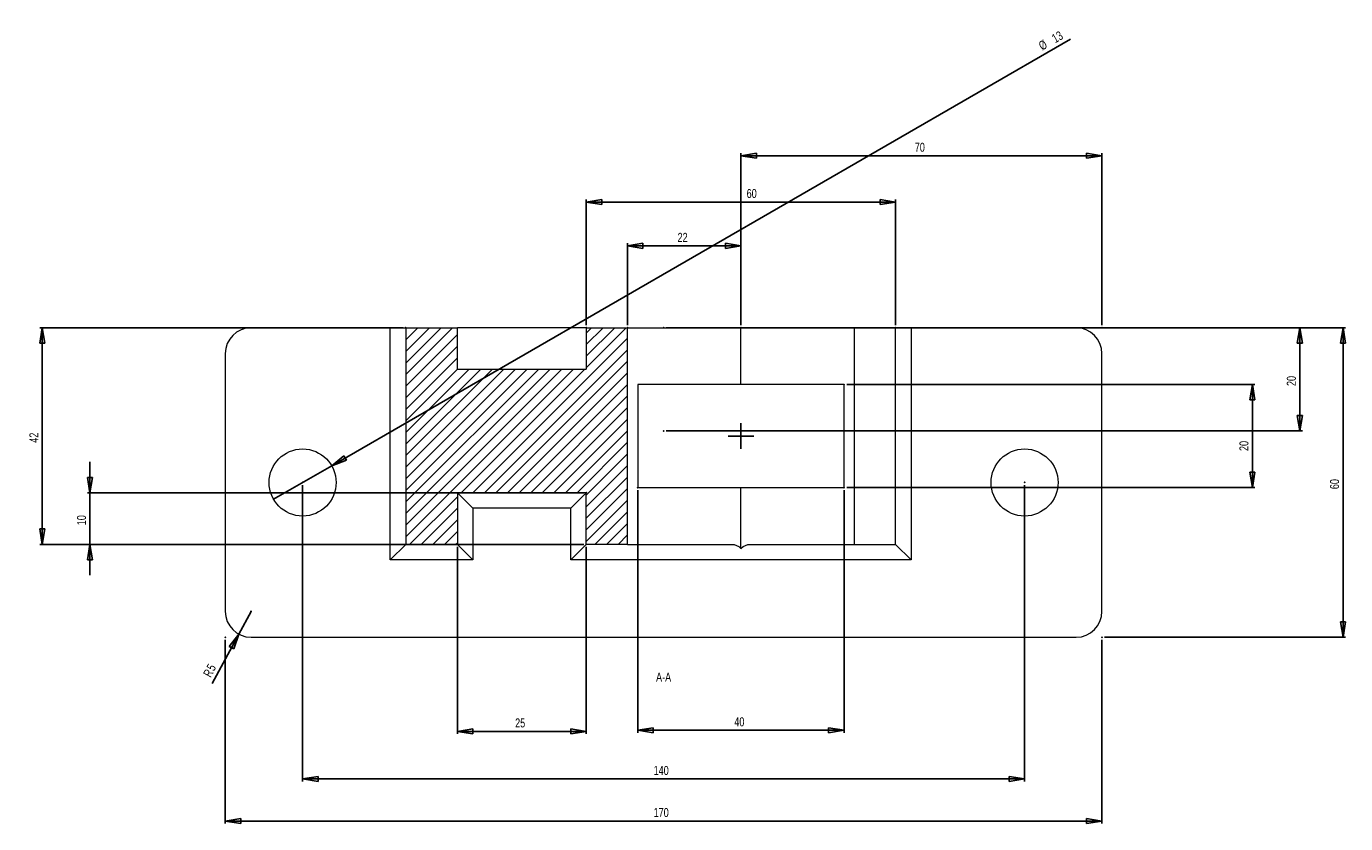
# Model space of a CAD drawing. Extents: x 16 to 901, y 41 to 795.
# Tile 2 of 3: x 32 to 544, y 486 to 795. Entities that reach past the tile are written whole.
import ezdxf

# ---------------------------------------------------------------- set-up
doc = ezdxf.new("R2010")
doc.units = 0
doc.header["$MEASUREMENT"] = 0
doc.header["$PDSIZE"] = -1
doc.styles.add('SLDTEXTSTYLE0', font='txt', dxfattribs={"width": 0.75})
doc.dimstyles.new('SLDDIMSTYLE0', dxfattribs={"dimtxt": 3.5, "dimasz": 6, "dimexe": 1, "dimexo": 0.0625, "dimgap": 0.875, "dimtad": 2, "dimlfac": 0.5, "dimzin": 12, "dimdsep": 46, "dimtxsty": 'Standard', "dimblk1": 'CLOSED', "dimblk2": 'CLOSED', "dimsah": 1, "dimcen": 0.09, "dimclrd": 7, "dimclre": 7, "dimclrt": 7, "dimadec": 0, "dimazin": 0, "dimtfac": 1, "dimtdec": 4, "dimtofl": 0, "dimtmove": 0, "dimatfit": 3, "dimfxl": 1, "dimtolj": 1, "dimtzin": 12, "dimarcsym": 0})
doc.dimstyles.new('SLDDIMSTYLE1', dxfattribs={"dimtxt": 3.5, "dimasz": 6, "dimexe": 1, "dimexo": 0.0625, "dimgap": 0.875, "dimtad": 2, "dimlfac": 0.5, "dimzin": 12, "dimdsep": 46, "dimtxsty": 'Standard', "dimblk1": 'CLOSED', "dimblk2": 'CLOSED', "dimsah": 1, "dimcen": 0.09, "dimclrd": 7, "dimclre": 7, "dimclrt": 7, "dimadec": 0, "dimazin": 0, "dimtfac": 1, "dimtdec": 4, "dimtofl": 0, "dimtmove": 0, "dimatfit": 3, "dimfxl": 1, "dimtolj": 1, "dimtzin": 12, "dimarcsym": 0})
doc.dimstyles.new('SLDDIMSTYLE4', dxfattribs={"dimtxt": 3.5, "dimasz": 6, "dimexe": 1, "dimexo": 0.0625, "dimgap": 0.875, "dimtad": 2, "dimlfac": 0.5, "dimzin": 12, "dimdsep": 46, "dimtxsty": 'Standard', "dimblk1": 'CLOSED', "dimblk2": 'CLOSED', "dimsah": 1, "dimcen": 0.09, "dimclrd": 7, "dimclre": 7, "dimclrt": 7, "dimadec": 0, "dimazin": 0, "dimtfac": 1, "dimtdec": 4, "dimtmove": 0, "dimatfit": 3, "dimfxl": 1, "dimtolj": 1, "dimtzin": 12, "dimarcsym": 0})

# ---------------------------------------------------------------- blocks, each defined once
blk = doc.blocks.new('_CLOSED')
at = {"color": 0, "linetype": 'ByBlock', "lineweight": -2}
for p, q in [((-1, 0.166667), (0, 0)), ((-1, 0.166667), (-1, -0.166667)), ((0, 0), (-1, -0.166667)), ((0, 0), (-1, 0))]:
    blk.add_line(p, q, dxfattribs=at)
blk = doc.blocks.new('*D31')
at = {"color": 7}
for p, q in [((109.4, 557), (109.4, 485.7)), ((449.4, 557), (449.4, 485.7)), ((109.4, 486.7), (449.4, 486.7))]:
    blk.add_line(p, q, dxfattribs=at)
for p in [(109.4, 558), (449.4, 558)]:
    blk.add_point(p, dxfattribs=at)
at = {"xscale": 6, "yscale": 6}
for p, rotation in [((109.4, 486.7), 180), ((449.4, 486.7), 360)]:
    blk.add_blockref('_CLOSED', p, dxfattribs=dict(at, rotation=rotation))
at = {"color": 7, "insert": (275.53, 488.2), "char_height": 3.5, "attachment_point": 7, "style": 'SLDTEXTSTYLE0'}
blk.add_mtext('170', dxfattribs=at)
blk = doc.blocks.new('*D32')
at = {"color": 7}
for p, q in [((450.4, 678), (543.91, 678)), ((542.91, 678), (542.91, 558)), ((450.4, 558), (543.91, 558))]:
    blk.add_line(p, q, dxfattribs=at)
for p in [(449.4, 678), (449.4, 558)]:
    blk.add_point(p, dxfattribs=at)
at = {"xscale": 6, "yscale": 6}
for p, rotation in [((542.91, 678), 90), ((542.91, 558), 270)]:
    blk.add_blockref('_CLOSED', p, dxfattribs=dict(at, rotation=rotation))
at = {"color": 7, "insert": (541.41, 615.42), "char_height": 3.5, "attachment_point": 7, "rotation": 90, "style": 'SLDTEXTSTYLE0'}
blk.add_mtext('60', dxfattribs=at)
blk = doc.blocks.new('*D33')
at = {"color": 7}
for q in [(119.4, 568), (104.3, 540)]:
    blk.add_line((114.65, 559.2), q, dxfattribs=at)
for p in [(119.4, 568), (114.65, 559.2)]:
    blk.add_point(p, dxfattribs=at)
at = {"xscale": 6, "yscale": 6, "rotation": 61.6545961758}
blk.add_blockref('_CLOSED', (114.65, 559.2), dxfattribs=at)
at = {"color": 7, "char_height": 3.5, "attachment_point": 7, "rotation": 61.6546, "style": 'SLDTEXTSTYLE0'}
for s, insert in [('5', (105.09, 544.6)), ('R', (103.74, 542.11))]:
    blk.add_mtext(s, dxfattribs=dict(at, insert=insert))
blk = doc.blocks.new('*D34')
at = {"color": 7}
for p, q in [((249.4, 679), (249.4, 727.79)), ((249.4, 726.79), (369.4, 726.79)), ((369.4, 679), (369.4, 727.79))]:
    blk.add_line(p, q, dxfattribs=at)
for p in [(249.4, 678), (369.4, 678)]:
    blk.add_point(p, dxfattribs=at)
at = {"xscale": 6, "yscale": 6, "rotation": 180}
blk.add_blockref('_CLOSED', (249.4, 726.79), dxfattribs=at)
at = {"xscale": 6, "yscale": 6}
blk.add_blockref('_CLOSED', (369.4, 726.79), dxfattribs=at)
at = {"color": 7, "insert": (311.61, 728.29), "char_height": 3.5, "attachment_point": 7, "style": 'SLDTEXTSTYLE0'}
blk.add_mtext('60', dxfattribs=at)
blk = doc.blocks.new('*D35')
at = {"color": 7}
for p, q in [((265.4, 679), (265.4, 710.81)), ((265.4, 709.81), (309.4, 709.81)), ((309.4, 679), (309.4, 710.81))]:
    blk.add_line(p, q, dxfattribs=at)
for p in [(265.4, 678), (309.4, 678)]:
    blk.add_point(p, dxfattribs=at)
at = {"xscale": 6, "yscale": 6, "rotation": 180}
blk.add_blockref('_CLOSED', (265.4, 709.81), dxfattribs=at)
at = {"xscale": 6, "yscale": 6}
blk.add_blockref('_CLOSED', (309.4, 709.81), dxfattribs=at)
at = {"color": 7, "insert": (284.82, 711.31), "char_height": 3.5, "attachment_point": 7, "style": 'SLDTEXTSTYLE0'}
blk.add_mtext('22', dxfattribs=at)
blk = doc.blocks.new('*D36')
at = {"color": 7}
for p, q in [((309.4, 679), (309.4, 745.73)), ((309.4, 744.73), (449.4, 744.73)), ((449.4, 679), (449.4, 745.73))]:
    blk.add_line(p, q, dxfattribs=at)
for p in [(309.4, 678), (449.4, 678)]:
    blk.add_point(p, dxfattribs=at)
at = {"xscale": 6, "yscale": 6, "rotation": 180}
blk.add_blockref('_CLOSED', (309.4, 744.73), dxfattribs=at)
at = {"xscale": 6, "yscale": 6}
blk.add_blockref('_CLOSED', (449.4, 744.73), dxfattribs=at)
at = {"color": 7, "insert": (376.82, 746.23), "char_height": 3.5, "attachment_point": 7, "style": 'SLDTEXTSTYLE0'}
blk.add_mtext('70', dxfattribs=at)
blk = doc.blocks.new('*D37')
at = {"color": 7}
for p, q in [((178.4, 678), (37.41, 678)), ((38.41, 678), (38.41, 594)), ((178.4, 594), (37.41, 594))]:
    blk.add_line(p, q, dxfattribs=at)
for p in [(179.4, 678), (179.4, 594)]:
    blk.add_point(p, dxfattribs=at)
at = {"xscale": 6, "yscale": 6}
for p, rotation in [((38.41, 678), 90), ((38.41, 594), 270)]:
    blk.add_blockref('_CLOSED', p, dxfattribs=dict(at, rotation=rotation))
at = {"color": 7, "insert": (36.91, 633.42), "char_height": 3.5, "attachment_point": 7, "rotation": 90, "style": 'SLDTEXTSTYLE0'}
blk.add_mtext('42', dxfattribs=at)
blk = doc.blocks.new('*D38')
at = {"color": 7}
for p, q in [((199.4, 593), (199.4, 520.46)), ((249.4, 593), (249.4, 520.46)), ((249.4, 521.46), (199.4, 521.46))]:
    blk.add_line(p, q, dxfattribs=at)
for p in [(199.4, 594), (249.4, 594)]:
    blk.add_point(p, dxfattribs=at)
at = {"xscale": 6, "yscale": 6, "rotation": 180}
blk.add_blockref('_CLOSED', (199.4, 521.46), dxfattribs=at)
at = {"xscale": 6, "yscale": 6}
blk.add_blockref('_CLOSED', (249.4, 521.46), dxfattribs=at)
at = {"color": 7, "insert": (221.82, 522.96), "char_height": 3.5, "attachment_point": 7, "style": 'SLDTEXTSTYLE0'}
blk.add_mtext('25', dxfattribs=at)
blk = doc.blocks.new('*D39')
at = {"color": 7}
for p, q in [((56.93, 614), (56.93, 626)), ((248.4, 614), (55.93, 614)), ((56.93, 594), (56.93, 614)), ((248.4, 594), (55.93, 594)), ((56.93, 594), (56.93, 582))]:
    blk.add_line(p, q, dxfattribs=at)
for p in [(249.4, 614), (249.4, 594)]:
    blk.add_point(p, dxfattribs=at)
at = {"xscale": 6, "yscale": 6}
for p, rotation in [((56.93, 614), 270), ((56.93, 594), 90)]:
    blk.add_blockref('_CLOSED', p, dxfattribs=dict(at, rotation=rotation))
at = {"color": 7, "insert": (55.43, 601.42), "char_height": 3.5, "attachment_point": 7, "rotation": 90, "style": 'SLDTEXTSTYLE0'}
blk.add_mtext('10', dxfattribs=at)
blk = doc.blocks.new('*D40')
at = {"color": 7}
for p, q in [((280.4, 678), (527.15, 678)), ((526.15, 638), (526.15, 678)), ((280.4, 638), (527.15, 638))]:
    blk.add_line(p, q, dxfattribs=at)
for p in [(279.4, 678), (279.4, 638)]:
    blk.add_point(p, dxfattribs=at)
at = {"xscale": 6, "yscale": 6}
for p, rotation in [((526.15, 678), 90), ((526.15, 638), 270)]:
    blk.add_blockref('_CLOSED', p, dxfattribs=dict(at, rotation=rotation))
at = {"color": 7, "insert": (524.65, 655.42), "char_height": 3.5, "attachment_point": 7, "rotation": 90, "style": 'SLDTEXTSTYLE0'}
blk.add_mtext('20', dxfattribs=at)
blk = doc.blocks.new('*D41')
at = {"color": 7}
for p, q in [((269.4, 615), (269.4, 520.88)), ((349.4, 615), (349.4, 520.88)), ((349.4, 521.88), (269.4, 521.88))]:
    blk.add_line(p, q, dxfattribs=at)
for p in [(269.4, 616), (349.4, 616)]:
    blk.add_point(p, dxfattribs=at)
at = {"xscale": 6, "yscale": 6, "rotation": 180}
blk.add_blockref('_CLOSED', (269.4, 521.88), dxfattribs=at)
at = {"xscale": 6, "yscale": 6}
blk.add_blockref('_CLOSED', (349.4, 521.88), dxfattribs=at)
at = {"color": 7, "insert": (306.82, 523.38), "char_height": 3.5, "attachment_point": 7, "style": 'SLDTEXTSTYLE0'}
blk.add_mtext('40', dxfattribs=at)
blk = doc.blocks.new('*D42')
at = {"color": 7}
for p, q in [((350.4, 656), (508.76, 656)), ((507.76, 616), (507.76, 656)), ((350.4, 616), (508.76, 616))]:
    blk.add_line(p, q, dxfattribs=at)
for p in [(349.4, 656), (349.4, 616)]:
    blk.add_point(p, dxfattribs=at)
at = {"xscale": 6, "yscale": 6}
for p, rotation in [((507.76, 656), 90), ((507.76, 616), 270)]:
    blk.add_blockref('_CLOSED', p, dxfattribs=dict(at, rotation=rotation))
at = {"color": 7, "insert": (506.26, 630.22), "char_height": 3.5, "attachment_point": 7, "rotation": 90, "style": 'SLDTEXTSTYLE0'}
blk.add_mtext('20', dxfattribs=at)
blk = doc.blocks.new('*D43')
at = {"color": 7}
for q in [(437.17, 789.92), (128.14, 611.5)]:
    blk.add_line((150.66, 624.5), q, dxfattribs=at)
for p in [(150.66, 624.5), (128.14, 611.5)]:
    blk.add_point(p, dxfattribs=at)
at = {"xscale": 6, "yscale": 6, "rotation": 210}
blk.add_blockref('_CLOSED', (150.66, 624.5), dxfattribs=at)
at = {"color": 7, "char_height": 3.5, "attachment_point": 7, "rotation": 30, "style": 'SLDTEXTSTYLE0'}
for s, insert in [('13', (431.32, 788.28)), ('%%c', (426.26, 785.35))]:
    blk.add_mtext(s, dxfattribs=dict(at, insert=insert))
blk = doc.blocks.new('*D44')
at = {"color": 7}
for p, q in [((139.4, 617), (139.4, 502.01)), ((419.4, 617), (419.4, 502.01)), ((139.4, 503.01), (419.4, 503.01))]:
    blk.add_line(p, q, dxfattribs=at)
for p in [(139.4, 618), (419.4, 618)]:
    blk.add_point(p, dxfattribs=at)
at = {"xscale": 6, "yscale": 6, "rotation": 180}
blk.add_blockref('_CLOSED', (139.4, 503.01), dxfattribs=at)
at = {"xscale": 6, "yscale": 6}
blk.add_blockref('_CLOSED', (419.4, 503.01), dxfattribs=at)
at = {"color": 7, "insert": (275.53, 504.51), "char_height": 3.5, "attachment_point": 7, "style": 'SLDTEXTSTYLE0'}
blk.add_mtext('140', dxfattribs=at)
blk = doc.blocks.new('SW_CENTERMARK13')
at = {"color": 7, "linetype": 'Continuous'}
for q in [(309.4, 641), (304.4, 636), (309.4, 631), (314.4, 636)]:
    blk.add_line((309.4, 636), q, dxfattribs=at)

msp = doc.modelspace()

# ---------------------------------------------------------------- hatches: boundary and pattern name
h = msp.add_hatch()
h.set_pattern_fill('ANSI31', scale=25.4, style=0)
edge = h.paths.add_edge_path()
edge.add_line((265.4, 594.001), (249.4, 594.001))
edge.add_line((265.4, 594.001), (265.4, 678.001))
edge.add_line((249.4, 678.001), (265.4, 678.001))
edge.add_line((249.4, 678.001), (249.4, 662.001))
edge.add_line((199.4, 662.001), (249.4, 662.001))
edge.add_line((199.4, 662.001), (199.4, 678.001))
edge.add_line((179.4, 678.001), (199.4, 678.001))
edge.add_line((179.4, 678.001), (179.4, 594.001))
edge.add_line((199.4, 594.001), (179.4, 594.001))
edge.add_line((199.4, 614.001), (199.4, 594.001))
edge.add_line((249.4, 614.001), (199.4, 614.001))
edge.add_line((249.4, 594.001), (249.4, 614.001))

# ---------------------------------------------------------------- linework, layer by layer
at = {"color": 7, "linetype": 'Continuous', "lineweight": 15}
for p, q in [((173.4, 678.001), (119.4, 678.001)), ((173.4, 588.001), (173.4, 678.001)), ((173.4, 678.001), (179.4, 678.001)), ((179.4, 678.001), (179.4, 594.001)), ((179.4, 678.001), (199.4, 678.001)), ((199.4, 662.001), (199.4, 678.001)), ((249.4, 678.001), (199.4, 678.001)), ((249.4, 678.001), (249.4, 662.001)), ((249.4, 678.001), (265.4, 678.001)), ((265.4, 594.001), (265.4, 678.001)), ((265.4, 678.001), (309.4, 678.001)), ((309.4, 656.001), (309.4, 678.001)), ((309.4, 678.001), (353.4, 678.001)), ((353.4, 594.001), (353.4, 678.001)), ((353.4, 678.001), (369.4, 678.001)), ((369.4, 594.001), (369.4, 678.001)), ((369.4, 678.001), (375.4, 678.001)), ((375.4, 678.001), (375.4, 588.001)), ((439.4, 678.001), (375.4, 678.001)), ((109.4, 668.001), (109.4, 568.001)), ((449.4, 568.001), (449.4, 668.001)), ((199.4, 662.001), (249.4, 662.001)), ((309.4, 656.001), (269.4, 656.001)), ((269.4, 656.001), (269.4, 616.001)), ((349.4, 656.001), (309.4, 656.001)), ((349.4, 616.001), (349.4, 656.001)), ((249.4, 614.001), (199.4, 614.001)), ((199.4, 614.001), (199.4, 594.001)), ((199.4, 614.001), (205.4, 608.001)), ((243.4, 608.001), (249.4, 614.001)), ((249.4, 594.001), (249.4, 614.001)), ((269.4, 616.001), (309.4, 616.001)), ((309.4, 592.457), (309.4, 616.001)), ((309.4, 616.001), (349.4, 616.001)), ((243.4, 608.001), (205.4, 608.001)), ((205.4, 608.001), (205.4, 588.001)), ((243.4, 588.001), (243.4, 608.001)), ((179.4, 594.001), (173.4, 588.001)), ((199.4, 594.001), (179.4, 594.001)), ((199.4, 594.001), (205.4, 588.001)), ((243.4, 588.001), (249.4, 594.001)), ((265.4, 594.001), (249.4, 594.001)), ((265.4, 594.001), (305.719, 594.001)), ((313.081, 594.001), (353.4, 594.001)), ((353.4, 594.001), (369.4, 594.001)), ((375.4, 588.001), (369.4, 594.001)), ((205.4, 588.001), (173.4, 588.001)), ((375.4, 588.001), (243.4, 588.001)), ((119.4, 558.001), (439.4, 558.001))]:
    msp.add_line(p, q, dxfattribs=at)
at = {"color": 7, "linetype": 'Continuous', "lineweight": 15, "flags": 128}
for points in [[(305.719, 594.001), (306.721, 593.9), (307.69, 593.601), (308.593, 593.115), (309.4, 592.457)], [(309.4, 592.457), (310.207, 593.115), (311.11, 593.601), (312.079, 593.9), (313.081, 594.001)]]:
    msp.add_lwpolyline(points, dxfattribs=at)
at = {"color": 7, "linetype": 'Continuous', "lineweight": 15}
for centre in [(139.4, 618.001), (419.4, 618.001)]:
    msp.add_circle(centre, 13, dxfattribs=at)
for centre, start, end in [((119.4, 668.001), 90, 180), ((439.4, 668.001), 360, 90), ((119.4, 568.001), 180, 270), ((439.4, 568.001), 270, 0)]:
    msp.add_arc(centre, 10, start, end, dxfattribs=at)

# ---------------------------------------------------------------- block references
msp.add_blockref('SW_CENTERMARK13', (0, 0))

# ---------------------------------------------------------------- texts
at = {"color": 7, "insert": (279.4, 544.251), "char_height": 3.5, "attachment_point": 2, "style": 'SLDTEXTSTYLE0'}
msp.add_mtext('A-A', dxfattribs=at)

# ---------------------------------------------------------------- dimensions: what is measured, and where the dimension line sits
dim = msp.add_diameter_dim_2p(p1=(128.142, 611.501), p2=(150.658, 624.501), dimstyle='SLDDIMSTYLE4')
dim.commit()
dim.dimension.update_dxf_attribs({"geometry": '*D43', "text_midpoint": (431.415, 786.595), "dimtype": 163})
at = {"color": 7}
for base, p1, p2, picture, middle in [((449.4, 744.73), (309.4, 678.001), (449.4, 678.001), '*D36', (379.4, 744.73)), ((369.4, 726.79), (249.4, 678.001), (369.4, 678.001), '*D34', (314.191, 726.79)), ((309.4, 709.814), (265.4, 678.001), (309.4, 678.001), '*D35', (287.4, 709.814)), ((419.4, 503.014), (139.4, 618.001), (419.4, 618.001), '*D44', (279.4, 503.014)), ((269.4, 521.882), (349.4, 616.001), (269.4, 616.001), '*D41', (309.4, 521.882)), ((199.4, 521.456), (249.4, 594.001), (199.4, 594.001), '*D38', (224.4, 521.456)), ((449.4, 486.699), (109.4, 558.001), (449.4, 558.001), '*D31', (279.4, 486.699))]:
    dim = msp.add_linear_dim(base=base, p1=p1, p2=p2, dimstyle='SLDDIMSTYLE0', dxfattribs=at)
    dim.commit()
    dim.dimension.update_dxf_attribs({"geometry": picture, "text_midpoint": middle, "dimtype": 160})
for base, p1, p2, picture, middle in [((38.413, 594.001), (179.4, 678.001), (179.4, 594.001), '*D37', (38.413, 636.001)), ((526.15, 678.001), (279.4, 638.001), (279.4, 678.001), '*D40', (526.15, 658.001)), ((542.909, 558.001), (449.4, 678.001), (449.4, 558.001), '*D32', (542.909, 618.001)), ((507.765, 656.001), (349.4, 616.001), (349.4, 656.001), '*D42', (507.765, 632.807)), ((56.934, 614.001), (249.4, 594.001), (249.4, 614.001), '*D39', (56.934, 604.001))]:
    dim = msp.add_linear_dim(base=base, p1=p1, p2=p2, angle=90, dimstyle='SLDDIMSTYLE0', dxfattribs=at)
    dim.commit()
    dim.dimension.update_dxf_attribs({"geometry": picture, "text_midpoint": middle, "dimtype": 160})
dim = msp.add_radius_dim(center=(119.4, 568.001), mpoint=(114.652, 559.2), dimstyle='SLDDIMSTYLE1')
dim.commit()
dim.dimension.update_dxf_attribs({"geometry": '*D33', "text_midpoint": (106.27, 543.661), "dimtype": 164})

doc.saveas('drawing.dxf')
